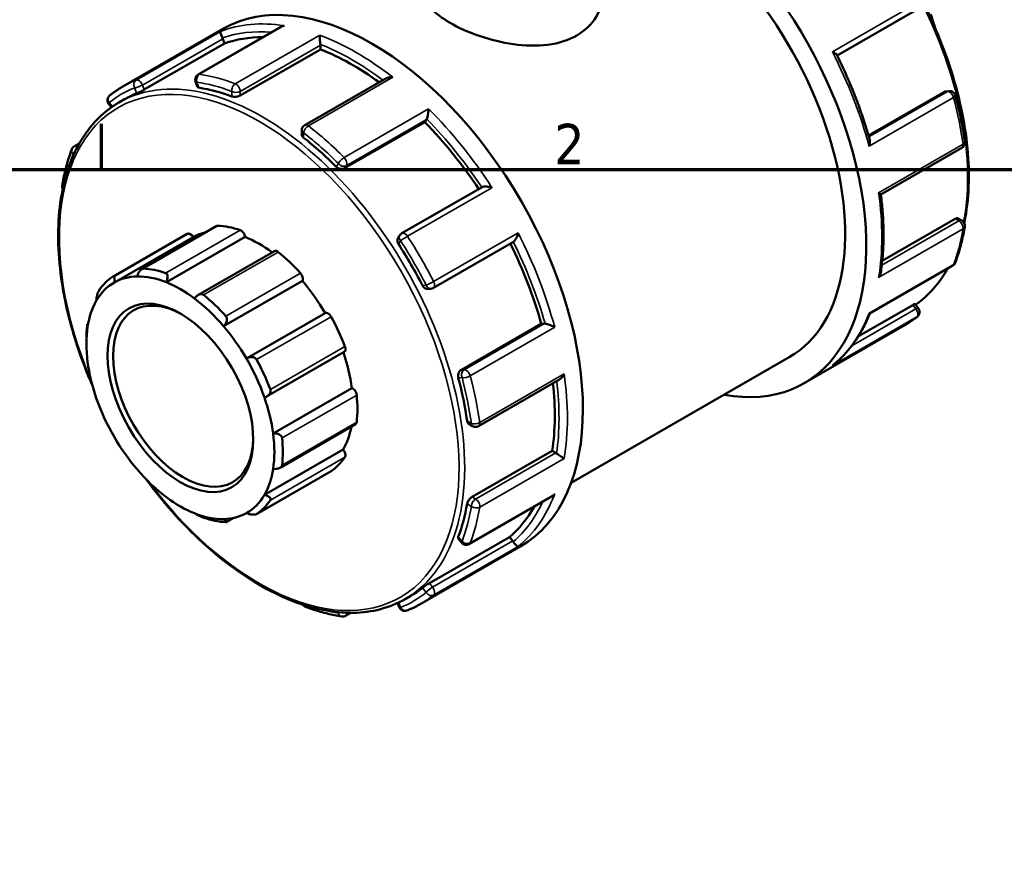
# Model space of a CAD drawing. Header units: millimetres. Extents: x 0 to 903, y -221 to 626.
# Tile 5 of 9: x 64 to 138, y 522 to 585. Entities that reach past the tile are written whole.
import ezdxf

# ---------------------------------------------------------------- set-up
doc = ezdxf.new("R2010")
doc.units = ezdxf.units.MM
for name, color, linetype, lineweight in [('Border (ANSI)', 7, 'Continuous', 70), ('Visible (ANSI)', 7, 'Continuous', 50), ('Visible Narrow (ANSI)', 7, 'Continuous', 35)]:
    doc.layers.add(name, color=color, linetype=linetype, lineweight=lineweight)
doc.styles.add('Note Text (ANSI)', font='tahoma.ttf')

# ---------------------------------------------------------------- blocks, each defined once
blk = doc.blocks.new('Borders Default Border')
at = {"layer": 'Border (ANSI)'}
blk.add_line((70.083, 574), (70.083, 577.448), dxfattribs=at)
at = {"layer": 'Border (ANSI)', "flags": 128}
blk.add_lwpolyline([(20, 20), (20, 574), (821, 574), (821, 20), (20, 20)], dxfattribs=at)
at = {"layer": 'Border (ANSI)', "insert": (104.201, 574.4), "char_height": 3.048, "attachment_point": 7, "style": 'Note Text (ANSI)'}
blk.add_mtext('2', dxfattribs=at)

msp = doc.modelspace()

# ---------------------------------------------------------------- linework, layer by layer
at = {"layer": 'Visible (ANSI)'}
for p, q in [((125.515, 582.599), (131.511, 586.052)), ((83.593, 584.754), (77.361, 581.166)), ((71.694, 580.263), (79.226, 584.6)), ((73.312, 580.024), (79.359, 583.506)), ((79.359, 583.506), (79.224, 583.855)), ((86.582, 583.063), (86.582, 583.376)), ((80.536, 579.581), (86.582, 583.063)), ((77.167, 580.615), (77.313, 580.239)), ((91.508, 580.868), (85.402, 577.351)), ((133.598, 579.857), (127.882, 576.565)), ((133.713, 579.895), (133.95, 579.916)), ((70.625, 578.948), (70.831, 578.692)), ((71.401, 579.055), (71.826, 579.3)), ((88.398, 574.096), (94.445, 577.578)), ((94.445, 577.578), (94.58, 577.771)), ((85.177, 576.963), (85.177, 576.632)), ((68.047, 575.761), (68.414, 575.972)), ((128.817, 572.116), (134.921, 575.63)), ((98.766, 572.68), (92.718, 569.197)), ((134.426, 570.29), (128.921, 567.119)), ((134.635, 570.32), (134.921, 570.156)), ((70.929, 565.926), (76.552, 569.163)), ((78.768, 569.749), (73.127, 566.5)), ((71.057, 565.49), (76.997, 568.911)), ((74.972, 565.501), (80.911, 568.921)), ((92.575, 569.065), (92.438, 568.87)), ((95.093, 565.08), (101.142, 568.563)), ((83.114, 567.85), (77.357, 564.534)), ((127.984, 563.152), (134.215, 566.74)), ((79.29, 562.186), (85.23, 565.607)), ((94.673, 565.001), (94.91, 565.022)), ((81.001, 559.764), (86.94, 563.185)), ((131.212, 563.789), (127.118, 561.432)), ((131.384, 563.867), (131.637, 563.553)), ((69.025, 562.355), (69.081, 562.388)), ((97.18, 558.885), (103.227, 562.368)), ((103.461, 562.389), (103.227, 562.368)), ((123.037, 557.901), (130.568, 562.238)), ((68.946, 560.874), (68.946, 561.239)), ((82.531, 556.886), (88.378, 560.253)), ((105.472, 550.383), (121.914, 559.851)), ((98.503, 554.658), (104.608, 558.174)), ((83.016, 554.111), (88.956, 557.531)), ((83.537, 551.525), (89.225, 554.8)), ((97.769, 554.823), (98.055, 554.658)), ((82.363, 549.483), (88.303, 552.903)), ((98.008, 549.318), (104.055, 552.8)), ((104.326, 552.644), (104.055, 552.8)), ((81.762, 548.029), (87.385, 551.267)), ((97.797, 545.768), (104.028, 549.356)), ((80.061, 547.741), (79.528, 547.434)), ((94.794, 542.818), (100.84, 546.3)), ((96.971, 546.19), (97.224, 545.876)), ((101.075, 546.008), (100.84, 546.3)), ((94.15, 541.266), (101.682, 545.604)), ((92.959, 541.619), (93.384, 541.864)), ((92.403, 541.329), (92.524, 541.019)), ((88.865, 540.583), (88.483, 540.363))]:
    msp.add_line(p, q, dxfattribs=at)
for centre, start, end in [((77.585, 580.777), 119.93599, 201.19789), ((70.975, 579.229), 128.75619, 218.80817), ((133.991, 579.47), 14.93194, 95.23725), ((85.626, 576.963), 119.93599, 180), ((134.697, 576.019), 299.93599, 7.96945), ((68.271, 575.372), 119.93599, 158.94875), ((67.566, 572.734), 170.52416, 205.79246), ((134.697, 569.767), 350.52416, 60.06401), ((92.942, 568.808), 119.93599, 144.97291), ((133.991, 567.129), 299.93599, 338.94875), ((94.869, 565.469), 275.23725, 299.93599), ((131.288, 563.272), 308.75619, 38.80817), ((98.279, 555.047), 240.06401, 299.93599), ((97.573, 546.157), 218.80817, 299.93599), ((85.626, 541.453), 213.55251, 249.5793), ((92.942, 541.181), 201.19789, 291.49335), ((88.259, 540.752), 261.20603, 299.93599)]:
    msp.add_arc(centre, 0.449, start, end, dxfattribs=at)
for centre, major_axis, start_param, end_param in [((111.808, 577.399), (11.228, -19.498), 5.832158, 8.739148), ((111.808, 577.399), (10.105, -17.548), 0, 2.475537), ((90.454, 565.102), (-11.228, 19.498), 3.141593, 6.283185), ((126.233, 585.706), (-4.999, 8.68), 4.293151, 4.392897), ((88.969, 564.247), (-10.779, 18.718), 5.956033, 6.180212), ((78.949, 583.83), (-0.224, 0.389), 4.452523, 4.616624), ((86.265, 583.559), (-0.224, 0.389), 3.928925, 4.093025), ((88.969, 564.247), (-10.779, 18.718), 5.366136, 5.656614), ((82.605, 560.582), (-10.779, 18.718), 6.201271, 6.283185), ((82.605, 560.582), (10.779, -18.718), 2.53608, 2.703775), ((88.969, 564.247), (-10.779, 18.718), 4.824599, 5.133015), ((94.306, 578.113), (0.224, -0.389), 0.263733, 0.427834), ((82.605, 560.582), (10.779, -18.718), 2.012481, 2.180177), ((76.776, 568.775), (-0.224, 0.389), 4.729446, 6.283185), ((81.969, 560.215), (-4.999, 8.68), 6.105402, 6.277853), ((78.992, 569.36), (-0.224, 0.389), 5.933446, 6.283185), ((81.969, 560.215), (-5.222, 9.069), 5.694314, 5.933446), ((80.599, 569.039), (0.224, -0.389), 0.959535, 2.552722), ((81.969, 560.215), (4.999, -8.68), 2.218568, 2.507942), ((82.605, 560.582), (10.779, -18.718), 1.488882, 1.656578), ((88.969, 564.247), (-10.779, 18.718), 4.29563, 4.604136), ((83.338, 567.461), (-0.224, 0.389), 5.305127, 6.283185), ((81.969, 560.215), (5.222, -9.069), 1.924403, 2.163535), ((76.346, 556.978), (-5.222, 9.069), 5.694314, 5.933446), ((84.945, 565.932), (0.224, -0.389), 0.331217, 1.924403), ((76.029, 556.795), (-4.999, 8.68), 6.277853, 6.606544), ((76.346, 556.978), (-5.222, 9.069), 0.039447, 0.278579), ((76.029, 556.795), (-4.999, 8.68), 5.978226, 6.277853), ((76.029, 556.795), (-4.999, 8.68), 5.649534, 5.978226), ((76.029, 556.795), (4.999, -8.68), 2.208315, 2.507942), ((81.969, 560.215), (4.999, -8.68), 1.579996, 1.879623), ((76.24, 556.917), (3.73, -6.478), 2.37399, 7.050788), ((76.029, 556.795), (-4.999, 8.68), 0.323359, 0.622986), ((76.029, 556.795), (4.999, -8.68), 1.879623, 2.208315), ((76.346, 556.978), (-5.222, 9.069), 5.065996, 5.305127), ((87.161, 562.794), (-0.224, 0.389), 4.676809, 6.269995), ((81.969, 560.215), (5.222, -9.069), 1.296085, 1.535216), ((76.029, 556.795), (-4.999, 8.68), 0.622986, 0.951678), ((76.346, 556.978), (5.222, -9.069), 3.809359, 3.928925), ((76.029, 556.795), (4.999, -8.68), 1.579996, 1.879623), ((103.62, 561.98), (-0.224, 0.389), 5.859219, 6.02332), ((81.969, 560.215), (4.999, -8.68), 0.951678, 1.249238), ((88.154, 560.642), (0.224, -0.389), 0, 1.296085), ((76.029, 556.795), (-4.999, 8.68), 0.951678, 1.251305), ((76.029, 556.795), (4.999, -8.68), 1.251305, 1.579996), ((76.346, 556.978), (-5.222, 9.069), 4.437677, 4.676809), ((82.605, 560.582), (10.779, -18.718), 0.965283, 1.132979), ((89.001, 557.143), (0.224, -0.389), 0.906898, 2.500084), ((88.969, 564.247), (-10.779, 18.718), 3.772032, 4.062709), ((76.029, 556.795), (-4.999, 8.68), 1.251305, 1.579996), ((76.029, 556.795), (4.999, -8.68), 0.951678, 1.251305), ((81.969, 560.215), (5.222, -9.069), 0.667766, 0.906898), ((81.969, 560.215), (4.999, -8.68), 0.323359, 0.591719), ((89.001, 555.189), (0.224, -0.389), 0, 0.667766), ((76.029, 556.795), (-4.999, 8.68), 1.579996, 1.879623), ((76.029, 556.795), (4.999, -8.68), 0.622986, 0.951678), ((76.346, 556.978), (-5.222, 9.069), 3.809359, 4.04849), ((88.154, 552.665), (0.224, -0.389), 0.278579, 1.871765), ((81.969, 560.215), (5.222, -9.069), 0.039447, 0.278579), ((104.326, 552.277), (-0.224, 0.389), 5.33562, 5.499721), ((76.029, 556.795), (-4.999, 8.68), 1.879623, 2.208315), ((76.029, 556.795), (4.999, -8.68), 0.323359, 0.622986), ((87.161, 551.656), (0.224, -0.389), 0, 0.039447), ((76.029, 556.795), (-4.999, 8.68), 2.208315, 2.507942), ((76.029, 556.795), (4.999, -8.68), 6.277853, 6.606544), ((76.346, 556.978), (5.222, -9.069), 0.039447, 0.278579), ((82.605, 560.582), (10.779, -18.718), 0.441685, 0.60938), ((88.969, 564.247), (10.779, -18.718), 0.10684, 0.332302), ((76.029, 556.795), (4.999, -8.68), 5.649534, 5.978226), ((76.346, 556.978), (5.222, -9.069), 5.694314, 5.933446), ((76.029, 556.795), (4.999, -8.68), 5.978226, 6.277853), ((100.916, 545.782), (-0.224, 0.389), 4.812021, 4.976122), ((82.605, 560.582), (10.779, -18.718), 0, 0.085782)]:
    msp.add_ellipse(centre, major_axis=major_axis, ratio=0.578093, start_param=start_param, end_param=end_param, dxfattribs=at)
msp.add_ellipse((76.029, 556.795), major_axis=(3.879, -6.737), ratio=0.578093, dxfattribs=at)
for points, knots in [([(117.01, 601.296), (117.296, 601.203), (117.584, 601.099), (119.5, 600.341), (121.16, 599.371), (124.387, 596.883), (125.953, 595.364), (128.833, 591.932), (130.146, 590.02), (132.388, 585.997), (133.318, 583.886), (134.7, 579.676), (135.152, 577.576), (135.531, 573.597), (135.456, 571.718), (135.112, 570.016), (135.106, 569.989), (135.101, 569.962)], [6.071478, 6.071478, 6.071478, 6.071478, 6.12851, 6.12851, 6.450456, 6.450456, 6.772719, 6.772719, 7.094589, 7.094589, 7.416311, 7.416311, 7.738231, 7.738231, 8.060541, 8.060541, 8.065759, 8.065759, 8.065759, 8.065759]), ([(107.881, 587.339), (107.881, 586.736), (107.714, 586.09), (107.028, 584.95), (106.509, 584.458), (105.3, 583.762), (104.537, 583.515), (102.874, 583.303), (101.974, 583.334), (100.289, 583.57), (99.389, 583.791), (97.725, 584.361), (96.962, 584.709), (95.754, 585.405), (95.234, 585.796), (94.548, 586.578), (94.381, 586.972), (94.381, 587.339)], [1.538274, 1.538274, 1.538274, 1.538274, 1.794732, 1.794732, 2.05119, 2.05119, 2.307649, 2.307649, 2.564107, 2.564107, 2.820446, 2.820446, 3.076786, 3.076786, 3.333125, 3.333125, 3.589464, 3.589464, 3.589464, 3.589464]), ([(83.841, 584.849), (83.839, 584.849), (83.838, 584.848), (83.773, 584.834), (83.71, 584.812), (83.632, 584.776), (83.612, 584.765), (83.593, 584.754)], [-0.00042562, -0.00042562, -0.00042562, -0.00042562, 0, 0, 0.01980838, 0.01980838, 0.02653193, 0.02653193, 0.02653193, 0.02653193]), ([(79.194, 583.922), (79.175, 583.959), (79.158, 583.997), (79.124, 584.076), (79.109, 584.116), (79.08, 584.201), (79.068, 584.243), (79.054, 584.312), (79.05, 584.34), (79.051, 584.385), (79.055, 584.401), (79.062, 584.411), (79.062, 584.411), (79.063, 584.411)], [0, 0, 0, 0, 0.01260254, 0.01260254, 0.02704224, 0.02704224, 0.04628482, 0.04628482, 0.06524929, 0.06524929, 0.08516524, 0.08516524, 0.08558683, 0.08558683, 0.08558683, 0.08558683]), ([(86.578, 583.438), (86.573, 583.475), (86.569, 583.515), (86.559, 583.604), (86.555, 583.652), (86.545, 583.761), (86.541, 583.82), (86.534, 583.927), (86.531, 583.975), (86.528, 584.062), (86.527, 584.1), (86.527, 584.133), (86.527, 584.133), (86.527, 584.134)], [0, 0, 0, 0, 0.01260254, 0.01260254, 0.02704224, 0.02704224, 0.04628482, 0.04628482, 0.06524929, 0.06524929, 0.08516524, 0.08516524, 0.08558683, 0.08558683, 0.08558683, 0.08558683]), ([(125.167, 582.872), (125.168, 582.871), (125.169, 582.871), (125.224, 582.848), (125.274, 582.823), (125.361, 582.774), (125.399, 582.748), (125.456, 582.7), (125.477, 582.676), (125.488, 582.653)], [-0.00042562, -0.00042562, -0.00042562, -0.00042562, 0, 0, 0.01980838, 0.01980838, 0.03869607, 0.03869607, 0.05620617, 0.05620617, 0.05620617, 0.05620617]), ([(127.972, 576.245), (127.853, 576.673), (127.724, 577.103), (127.448, 577.963), (127.3, 578.393), (126.986, 579.252), (126.819, 579.681), (126.469, 580.537), (126.284, 580.963), (125.899, 581.812), (125.698, 582.234), (125.488, 582.653)], [5.0776923, 5.0776923, 5.0776923, 5.0776923, 5.1409114, 5.1409114, 5.2041306, 5.2041306, 5.2673497, 5.2673497, 5.3305688, 5.3305688, 5.393788, 5.393788, 5.393788, 5.393788]), ([(92.045, 580.957), (92.043, 580.957), (92.042, 580.957), (91.975, 580.964), (91.908, 580.965), (91.78, 580.955), (91.718, 580.945), (91.605, 580.914), (91.553, 580.894), (91.508, 580.868)], [-0.00042562, -0.00042562, -0.00042562, -0.00042562, 0, 0, 0.01980838, 0.01980838, 0.03869607, 0.03869607, 0.0560776, 0.0560776, 0.0560776, 0.0560776]), ([(70.694, 579.579), (70.757, 579.63), (70.821, 579.68), (70.951, 579.777), (71.016, 579.825), (71.148, 579.918), (71.215, 579.964), (71.349, 580.053), (71.417, 580.096), (71.555, 580.181), (71.624, 580.222), (71.694, 580.263)], [5.41025809, 5.41025809, 5.41025809, 5.41025809, 5.42815064, 5.42815064, 5.44604319, 5.44604319, 5.46393575, 5.46393575, 5.4818283, 5.4818283, 5.49972085, 5.49972085, 5.49972085, 5.49972085]), ([(77.43, 580.176), (77.392, 580.183), (77.36, 580.193), (77.326, 580.217), (77.317, 580.228), (77.313, 580.239)], [-0.06806734, -0.06806734, -0.06806734, -0.06806734, -0.0509121, -0.0509121, -0.04063249, -0.04063249, -0.04063249, -0.04063249]), ([(73.312, 580.024), (73.273, 580.001), (73.224, 579.975), (73.121, 579.92), (73.066, 579.893), (72.966, 579.844), (72.913, 579.819), (72.819, 579.777), (72.778, 579.76), (72.747, 579.747)], [0, 0, 0, 0, 0.01687843, 0.01687843, 0.03375687, 0.03375687, 0.0509121, 0.0509121, 0.06806734, 0.06806734, 0.06806734, 0.06806734]), ([(80.536, 579.581), (80.496, 579.558), (80.445, 579.537), (80.335, 579.504), (80.276, 579.493), (80.163, 579.483), (80.102, 579.482), (79.992, 579.493), (79.941, 579.504), (79.901, 579.519)], [0, 0, 0, 0, 0.01687843, 0.01687843, 0.03375687, 0.03375687, 0.0509121, 0.0509121, 0.06806734, 0.06806734, 0.06806734, 0.06806734]), ([(134.425, 579.585), (134.488, 579.348), (134.548, 579.112), (134.662, 578.64), (134.716, 578.405), (134.818, 577.936), (134.866, 577.702), (134.955, 577.236), (134.997, 577.003), (135.074, 576.541), (135.109, 576.31), (135.141, 576.081)], [1.2214679, 1.2214679, 1.2214679, 1.2214679, 1.2564795, 1.2564795, 1.2914911, 1.2914911, 1.3265028, 1.3265028, 1.3615144, 1.3615144, 1.396526, 1.396526, 1.396526, 1.396526]), ([(69.411, 557.689), (68.973, 558.693), (68.586, 559.707), (67.562, 562.825), (67.11, 564.925), (66.732, 568.904), (66.806, 570.783), (67.483, 574.128), (68.085, 575.595), (69.606, 577.733), (70.44, 578.502), (71.401, 579.055)], [4.119941, 4.119941, 4.119941, 4.119941, 4.274719, 4.274719, 4.596638, 4.596638, 4.918949, 4.918949, 5.240594, 5.240594, 5.499721, 5.499721, 5.499721, 5.499721]), ([(94.603, 577.813), (94.613, 577.839), (94.624, 577.871), (94.645, 577.948), (94.656, 577.994), (94.679, 578.103), (94.69, 578.168), (94.708, 578.292), (94.715, 578.352), (94.726, 578.467), (94.73, 578.523), (94.731, 578.575), (94.731, 578.576), (94.731, 578.577)], [0, 0, 0, 0, 0.01260254, 0.01260254, 0.02704224, 0.02704224, 0.04628482, 0.04628482, 0.06524929, 0.06524929, 0.08516524, 0.08516524, 0.08558683, 0.08558683, 0.08558683, 0.08558683]), ([(85.309, 576.405), (85.269, 576.436), (85.234, 576.474), (85.189, 576.553), (85.177, 576.595), (85.177, 576.632)], [-0.06806734, -0.06806734, -0.06806734, -0.06806734, -0.0509121, -0.0509121, -0.03388115, -0.03388115, -0.03388115, -0.03388115]), ([(127.972, 576.245), (127.983, 576.208), (127.988, 576.167), (127.991, 576.069), (127.986, 576.01), (127.965, 575.889), (127.948, 575.825), (127.926, 575.762), (127.926, 575.76), (127.925, 575.759)], [0.03161325, 0.03161325, 0.03161325, 0.03161325, 0.04628482, 0.04628482, 0.06524929, 0.06524929, 0.08516524, 0.08516524, 0.08558683, 0.08558683, 0.08558683, 0.08558683]), ([(67.123, 572.808), (67.156, 573.002), (67.191, 573.194), (67.269, 573.573), (67.311, 573.76), (67.402, 574.129), (67.451, 574.311), (67.555, 574.67), (67.61, 574.846), (67.726, 575.194), (67.788, 575.365), (67.853, 575.533)], [4.8866593, 4.8866593, 4.8866593, 4.8866593, 4.9216709, 4.9216709, 4.9566826, 4.9566826, 4.9916942, 4.9916942, 5.0267058, 5.0267058, 5.0617174, 5.0617174, 5.0617174, 5.0617174]), ([(88.398, 574.096), (88.359, 574.073), (88.309, 574.056), (88.2, 574.042), (88.142, 574.045), (88.032, 574.067), (87.973, 574.087), (87.866, 574.143), (87.818, 574.179), (87.78, 574.217)], [0, 0, 0, 0, 0.01687843, 0.01687843, 0.03375687, 0.03375687, 0.0509121, 0.0509121, 0.06806734, 0.06806734, 0.06806734, 0.06806734]), ([(99.51, 572.636), (99.508, 572.637), (99.507, 572.637), (99.447, 572.658), (99.385, 572.676), (99.261, 572.703), (99.198, 572.714), (99.071, 572.727), (99.006, 572.729), (98.901, 572.721), (98.858, 572.714), (98.801, 572.697), (98.782, 572.689), (98.766, 572.68)], [-0.00042562, -0.00042562, -0.00042562, -0.00042562, 0, 0, 0.01980838, 0.01980838, 0.03869607, 0.03869607, 0.05827899, 0.05827899, 0.07293603, 0.07293603, 0.08143308, 0.08143308, 0.08143308, 0.08143308]), ([(128.645, 572.238), (128.646, 572.237), (128.647, 572.237), (128.686, 572.214), (128.719, 572.194), (128.772, 572.16), (128.792, 572.145), (128.812, 572.127), (128.817, 572.122), (128.817, 572.118)], [-0.00042562, -0.00042562, -0.00042562, -0.00042562, 0, 0, 0.01980838, 0.01980838, 0.03869607, 0.03869607, 0.05093455, 0.05093455, 0.05093455, 0.05093455]), ([(128.81, 566.244), (128.865, 566.603), (128.909, 566.97), (128.975, 567.717), (128.997, 568.098), (129.02, 568.872), (129.02, 569.266), (128.999, 570.064), (128.978, 570.468), (128.914, 571.286), (128.871, 571.7), (128.817, 572.118)], [4.5509794, 4.5509794, 4.5509794, 4.5509794, 4.6150717, 4.6150717, 4.679164, 4.679164, 4.7432563, 4.7432563, 4.8073486, 4.8073486, 4.8714409, 4.8714409, 4.8714409, 4.8714409]), ([(134.426, 570.29), (134.466, 570.313), (134.507, 570.329), (134.58, 570.339), (134.611, 570.334), (134.635, 570.32), (134.635, 570.32), (134.635, 570.32)], [0.13624661, 0.13624661, 0.13624661, 0.13624661, 0.15312504, 0.15312504, 0.17000348, 0.17000348, 0.1700405, 0.1700405, 0.1700405, 0.1700405]), ([(101.142, 568.563), (101.157, 568.572), (101.173, 568.584), (101.216, 568.624), (101.243, 568.657), (101.302, 568.744), (101.333, 568.801), (101.386, 568.917), (101.409, 568.977), (101.448, 569.101), (101.464, 569.164), (101.476, 569.227), (101.476, 569.228), (101.476, 569.23)], [0.00432622, 0.00432622, 0.00432622, 0.00432622, 0.01260254, 0.01260254, 0.02704224, 0.02704224, 0.04628482, 0.04628482, 0.06524929, 0.06524929, 0.08516524, 0.08516524, 0.08558683, 0.08558683, 0.08558683, 0.08558683]), ([(135.139, 569.693), (135.107, 569.499), (135.071, 569.307), (134.993, 568.928), (134.951, 568.741), (134.86, 568.371), (134.811, 568.189), (134.708, 567.831), (134.653, 567.654), (134.536, 567.307), (134.474, 567.136), (134.41, 566.968)], [1.7450667, 1.7450667, 1.7450667, 1.7450667, 1.7800783, 1.7800783, 1.8150899, 1.8150899, 1.8501015, 1.8501015, 1.8851131, 1.8851131, 1.9201248, 1.9201248, 1.9201248, 1.9201248]), ([(92.463, 568.394), (92.432, 568.442), (92.406, 568.498), (92.378, 568.61), (92.374, 568.667), (92.387, 568.767), (92.403, 568.816), (92.432, 568.862), (92.435, 568.866), (92.438, 568.87)], [-0.06806734, -0.06806734, -0.06806734, -0.06806734, -0.0509121, -0.0509121, -0.03375687, -0.03375687, -0.01687843, -0.01687843, -0.01521252, -0.01521252, -0.01521252, -0.01521252]), ([(72.768, 565.942), (72.788, 566.011), (72.816, 566.084), (72.886, 566.229), (72.929, 566.301), (73.013, 566.408), (73.057, 566.454), (73.126, 566.501), (73.149, 566.513), (73.194, 566.529), (73.216, 566.533), (73.236, 566.532)], [0.1612633, 0.1612633, 0.1612633, 0.1612633, 0.18305954, 0.18305954, 0.20626942, 0.20626942, 0.2253452, 0.2253452, 0.23488309, 0.23488309, 0.24442098, 0.24442098, 0.24442098, 0.24442098]), ([(74.915, 566.196), (74.937, 566.188), (74.958, 566.176), (74.993, 566.144), (75.009, 566.124), (75.047, 566.055), (75.06, 565.998), (75.07, 565.872), (75.063, 565.794), (75.028, 565.641), (75.002, 565.568), (74.972, 565.501)], [0.08457131, 0.08457131, 0.08457131, 0.08457131, 0.0941092, 0.0941092, 0.1036471, 0.1036471, 0.12272288, 0.12272288, 0.14593275, 0.14593275, 0.167729, 0.167729, 0.167729, 0.167729]), ([(128.81, 566.244), (128.808, 566.235), (128.807, 566.226), (128.793, 566.156), (128.773, 566.095), (128.721, 565.976), (128.687, 565.917), (128.647, 565.861), (128.646, 565.86), (128.645, 565.859)], [0.04362361, 0.04362361, 0.04362361, 0.04362361, 0.04628482, 0.04628482, 0.06524929, 0.06524929, 0.08516524, 0.08516524, 0.08558683, 0.08558683, 0.08558683, 0.08558683]), ([(133.848, 566.529), (133.688, 566.247), (133.517, 565.978), (132.795, 564.962), (132.155, 564.319), (131.431, 563.809)], [8.3126446, 8.3126446, 8.3126446, 8.3126446, 8.3821867, 8.3821867, 8.5886776, 8.5886776, 8.5886776, 8.5886776]), ([(70.921, 565.92), (70.936, 565.931), (70.951, 565.937), (70.979, 565.94), (70.992, 565.937), (71.026, 565.917), (71.043, 565.887), (71.068, 565.809), (71.074, 565.751), (71.074, 565.624), (71.067, 565.556), (71.057, 565.49)], [0.08457131, 0.08457131, 0.08457131, 0.08457131, 0.0941092, 0.0941092, 0.1036471, 0.1036471, 0.12272288, 0.12272288, 0.14593275, 0.14593275, 0.167729, 0.167729, 0.167729, 0.167729]), ([(69.695, 564.107), (69.699, 564.167), (69.707, 564.236), (69.729, 564.385), (69.745, 564.465), (69.778, 564.602), (69.797, 564.669), (69.828, 564.755), (69.839, 564.782), (69.861, 564.83), (69.872, 564.85), (69.883, 564.867)], [0.1612633, 0.1612633, 0.1612633, 0.1612633, 0.18305954, 0.18305954, 0.20626942, 0.20626942, 0.2253452, 0.2253452, 0.23488309, 0.23488309, 0.24442098, 0.24442098, 0.24442098, 0.24442098]), ([(94.673, 565.001), (94.668, 565), (94.663, 565), (94.608, 564.998), (94.557, 565.008), (94.464, 565.048), (94.417, 565.079), (94.333, 565.16), (94.298, 565.21), (94.272, 565.261)], [0.01501558, 0.01501558, 0.01501558, 0.01501558, 0.01687843, 0.01687843, 0.03375687, 0.03375687, 0.0509121, 0.0509121, 0.06806734, 0.06806734, 0.06806734, 0.06806734]), ([(77.086, 564.283), (77.129, 564.343), (77.182, 564.401), (77.302, 564.504), (77.371, 564.547), (77.495, 564.596), (77.557, 564.61), (77.647, 564.605), (77.676, 564.599), (77.73, 564.58), (77.755, 564.565), (77.777, 564.548)], [0.1612633, 0.1612633, 0.1612633, 0.1612633, 0.18305954, 0.18305954, 0.20626942, 0.20626942, 0.2253452, 0.2253452, 0.23488309, 0.23488309, 0.24442098, 0.24442098, 0.24442098, 0.24442098]), ([(125.232, 559.279), (125.469, 559.471), (125.696, 559.678), (126.129, 560.118), (126.336, 560.352), (126.726, 560.846), (126.911, 561.106), (127.258, 561.652), (127.42, 561.937), (127.721, 562.529), (127.86, 562.836), (127.987, 563.154)], [4.0171109, 4.0171109, 4.0171109, 4.0171109, 4.084263, 4.084263, 4.1514152, 4.1514152, 4.2185674, 4.2185674, 4.2857195, 4.2857195, 4.3526504, 4.3526504, 4.3526504, 4.3526504]), ([(127.925, 563.167), (127.926, 563.167), (127.926, 563.167), (127.948, 563.156), (127.964, 563.15), (127.979, 563.15), (127.982, 563.151), (127.984, 563.152)], [-0.00042562, -0.00042562, -0.00042562, -0.00042562, 0, 0, 0.01980838, 0.01980838, 0.02676487, 0.02676487, 0.02676487, 0.02676487]), ([(131.212, 563.789), (131.252, 563.812), (131.289, 563.832), (131.346, 563.86), (131.366, 563.867), (131.38, 563.869), (131.383, 563.868), (131.384, 563.867)], [0.13624674, 0.13624674, 0.13624674, 0.13624674, 0.15312517, 0.15312517, 0.1700036, 0.1700036, 0.17685775, 0.17685775, 0.17685775, 0.17685775]), ([(79.456, 562.95), (79.476, 562.928), (79.493, 562.901), (79.52, 562.844), (79.53, 562.813), (79.547, 562.717), (79.542, 562.648), (79.511, 562.51), (79.479, 562.433), (79.394, 562.296), (79.343, 562.236), (79.29, 562.186)], [0.08457131, 0.08457131, 0.08457131, 0.08457131, 0.0941092, 0.0941092, 0.1036471, 0.1036471, 0.12272288, 0.12272288, 0.14593275, 0.14593275, 0.167729, 0.167729, 0.167729, 0.167729]), ([(131.568, 562.922), (131.505, 562.871), (131.441, 562.821), (131.312, 562.724), (131.246, 562.676), (131.114, 562.583), (131.048, 562.537), (130.913, 562.448), (130.845, 562.405), (130.708, 562.32), (130.638, 562.278), (130.568, 562.238)], [2.26866543, 2.26866543, 2.26866543, 2.26866543, 2.28655799, 2.28655799, 2.30445054, 2.30445054, 2.32234309, 2.32234309, 2.34023565, 2.34023565, 2.3581282, 2.3581282, 2.3581282, 2.3581282]), ([(68.999, 562.229), (69.002, 562.253), (69.004, 562.275), (69.01, 562.31), (69.013, 562.324), (69.021, 562.354), (69.026, 562.359), (69.034, 562.345), (69.037, 562.321), (69.041, 562.251), (69.042, 562.207), (69.042, 562.158)], [0.08457131, 0.08457131, 0.08457131, 0.08457131, 0.0941092, 0.0941092, 0.1036471, 0.1036471, 0.12272288, 0.12272288, 0.14593275, 0.14593275, 0.167729, 0.167729, 0.167729, 0.167729]), ([(104.235, 562.117), (104.234, 562.117), (104.233, 562.118), (104.188, 562.142), (104.138, 562.166), (104.034, 562.214), (103.98, 562.238), (103.864, 562.284), (103.802, 562.307), (103.695, 562.343), (103.65, 562.356), (103.572, 562.376), (103.538, 562.383), (103.51, 562.387), (103.509, 562.388), (103.508, 562.388)], [-0.00042562, -0.00042562, -0.00042562, -0.00042562, 0, 0, 0.01980838, 0.01980838, 0.03869607, 0.03869607, 0.05827899, 0.05827899, 0.07293603, 0.07293603, 0.08567053, 0.08567053, 0.08597511, 0.08597511, 0.08597511, 0.08597511]), ([(81.001, 559.764), (81.064, 559.8), (81.136, 559.83), (81.29, 559.868), (81.373, 559.875), (81.512, 559.859), (81.578, 559.841), (81.664, 559.791), (81.69, 559.772), (81.736, 559.726), (81.756, 559.7), (81.771, 559.672)], [0.1612633, 0.1612633, 0.1612633, 0.1612633, 0.18305954, 0.18305954, 0.20626942, 0.20626942, 0.2253452, 0.2253452, 0.23488309, 0.23488309, 0.24442098, 0.24442098, 0.24442098, 0.24442098]), ([(96.975, 558.29), (96.961, 558.342), (96.955, 558.402), (96.96, 558.522), (96.971, 558.583), (97.008, 558.689), (97.035, 558.741), (97.101, 558.828), (97.14, 558.862), (97.18, 558.885)], [-0.06806734, -0.06806734, -0.06806734, -0.06806734, -0.0509121, -0.0509121, -0.03375687, -0.03375687, -0.01687843, -0.01687843, 0, 0, 0, 0]), ([(125.232, 559.279), (125.212, 559.263), (125.191, 559.248), (125.169, 559.233), (125.168, 559.232), (125.167, 559.231)], [0.077462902, 0.077462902, 0.077462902, 0.077462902, 0.08516524, 0.08516524, 0.085586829, 0.085586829, 0.085586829, 0.085586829]), ([(104.608, 558.174), (104.652, 558.2), (104.695, 558.234), (104.778, 558.315), (104.819, 558.364), (104.892, 558.472), (104.926, 558.531), (104.954, 558.593), (104.954, 558.594), (104.955, 558.596)], [0.02941824, 0.02941824, 0.02941824, 0.02941824, 0.04628482, 0.04628482, 0.06524929, 0.06524929, 0.08516524, 0.08516524, 0.08558683, 0.08558683, 0.08558683, 0.08558683]), ([(82.809, 557.423), (82.82, 557.394), (82.826, 557.364), (82.83, 557.301), (82.828, 557.269), (82.807, 557.176), (82.777, 557.117), (82.696, 557.007), (82.635, 556.953), (82.503, 556.867), (82.432, 556.834), (82.363, 556.812)], [0.08457131, 0.08457131, 0.08457131, 0.08457131, 0.0941092, 0.0941092, 0.1036471, 0.1036471, 0.12272288, 0.12272288, 0.14593275, 0.14593275, 0.167729, 0.167729, 0.167729, 0.167729]), ([(97.769, 554.823), (97.736, 554.842), (97.706, 554.873), (97.66, 554.952), (97.644, 555.001), (97.637, 555.051)], [0.03379389, 0.03379389, 0.03379389, 0.03379389, 0.0509121, 0.0509121, 0.06806734, 0.06806734, 0.06806734, 0.06806734]), ([(83.016, 554.111), (83.089, 554.117), (83.168, 554.116), (83.327, 554.092), (83.407, 554.068), (83.529, 554.007), (83.583, 553.968), (83.643, 553.899), (83.659, 553.874), (83.683, 553.822), (83.69, 553.795), (83.693, 553.767)], [0.1612633, 0.1612633, 0.1612633, 0.1612633, 0.18305954, 0.18305954, 0.20626942, 0.20626942, 0.2253452, 0.2253452, 0.23488309, 0.23488309, 0.24442098, 0.24442098, 0.24442098, 0.24442098]), ([(104.955, 552.217), (104.954, 552.217), (104.954, 552.217), (104.926, 552.233), (104.893, 552.253), (104.821, 552.299), (104.781, 552.325), (104.693, 552.383), (104.644, 552.417), (104.554, 552.48), (104.514, 552.508), (104.441, 552.561), (104.409, 552.585), (104.379, 552.608), (104.378, 552.609), (104.377, 552.609)], [-0.00042562, -0.00042562, -0.00042562, -0.00042562, 0, 0, 0.01980838, 0.01980838, 0.03869607, 0.03869607, 0.05827899, 0.05827899, 0.07293603, 0.07293603, 0.08567053, 0.08567053, 0.08597511, 0.08597511, 0.08597511, 0.08597511]), ([(83.693, 551.726), (83.69, 551.702), (83.683, 551.678), (83.659, 551.632), (83.643, 551.61), (83.583, 551.55), (83.529, 551.517), (83.407, 551.465), (83.327, 551.446), (83.168, 551.426), (83.089, 551.426), (83.016, 551.431)], [0.08457131, 0.08457131, 0.08457131, 0.08457131, 0.0941092, 0.0941092, 0.1036471, 0.1036471, 0.12272288, 0.12272288, 0.14593275, 0.14593275, 0.167729, 0.167729, 0.167729, 0.167729]), ([(92.959, 541.619), (91.805, 540.954), (90.47, 540.605), (87.567, 540.563), (85.995, 540.882), (82.763, 542.16), (81.102, 543.129), (77.875, 545.618), (76.309, 547.137), (74.391, 549.423), (73.928, 550.014), (73.48, 550.622)], [2.358128, 2.358128, 2.358128, 2.358128, 2.669599, 2.669599, 2.986917, 2.986917, 3.308863, 3.308863, 3.631126, 3.631126, 3.737908, 3.737908, 3.737908, 3.737908]), ([(82.363, 549.483), (82.432, 549.466), (82.503, 549.442), (82.635, 549.382), (82.696, 549.345), (82.777, 549.274), (82.807, 549.236), (82.828, 549.179), (82.83, 549.16), (82.826, 549.123), (82.82, 549.105), (82.809, 549.089)], [0.1612633, 0.1612633, 0.1612633, 0.1612633, 0.18305954, 0.18305954, 0.20626942, 0.20626942, 0.2253452, 0.2253452, 0.23488309, 0.23488309, 0.24442098, 0.24442098, 0.24442098, 0.24442098]), ([(97.637, 548.799), (97.644, 548.841), (97.66, 548.891), (97.706, 548.992), (97.736, 549.045), (97.802, 549.137), (97.842, 549.183), (97.925, 549.262), (97.968, 549.295), (98.008, 549.318)], [-0.06806734, -0.06806734, -0.06806734, -0.06806734, -0.0509121, -0.0509121, -0.03375687, -0.03375687, -0.01687843, -0.01687843, 0, 0, 0, 0]), ([(104.028, 549.356), (104.046, 549.367), (104.065, 549.379), (104.137, 549.429), (104.187, 549.473), (104.233, 549.523), (104.234, 549.524), (104.235, 549.525)], [0.05865422, 0.05865422, 0.05865422, 0.05865422, 0.06524929, 0.06524929, 0.08516524, 0.08516524, 0.08558683, 0.08558683, 0.08558683, 0.08558683]), ([(77.777, 547.759), (77.755, 547.767), (77.73, 547.777), (77.676, 547.798), (77.647, 547.81), (77.557, 547.849), (77.495, 547.878), (77.371, 547.938), (77.302, 547.973), (77.182, 548.036), (77.129, 548.065), (77.086, 548.089)], [0.08457131, 0.08457131, 0.08457131, 0.08457131, 0.0941092, 0.0941092, 0.1036471, 0.1036471, 0.12272288, 0.12272288, 0.14593275, 0.14593275, 0.167729, 0.167729, 0.167729, 0.167729]), ([(79.29, 547.648), (79.343, 547.621), (79.394, 547.593), (79.479, 547.537), (79.511, 547.51), (79.542, 547.469), (79.547, 547.451), (79.53, 547.433), (79.52, 547.429), (79.493, 547.423), (79.476, 547.423), (79.456, 547.423)], [0.1612633, 0.1612633, 0.1612633, 0.1612633, 0.18305954, 0.18305954, 0.20626942, 0.20626942, 0.2253452, 0.2253452, 0.23488309, 0.23488309, 0.24442098, 0.24442098, 0.24442098, 0.24442098]), ([(81.771, 548.035), (81.756, 548.025), (81.736, 548.016), (81.69, 548.002), (81.664, 547.997), (81.578, 547.988), (81.512, 547.989), (81.373, 548.001), (81.29, 548.016), (81.136, 548.053), (81.064, 548.076), (81.001, 548.1)], [0.08457131, 0.08457131, 0.08457131, 0.08457131, 0.0941092, 0.0941092, 0.1036471, 0.1036471, 0.12272288, 0.12272288, 0.14593275, 0.14593275, 0.167729, 0.167729, 0.167729, 0.167729]), ([(96.971, 546.19), (96.963, 546.2), (96.959, 546.212), (96.955, 546.254), (96.961, 546.288), (96.975, 546.324)], [0.04061102, 0.04061102, 0.04061102, 0.04061102, 0.0509121, 0.0509121, 0.06806734, 0.06806734, 0.06806734, 0.06806734]), ([(101.476, 545.589), (101.476, 545.589), (101.476, 545.589), (101.464, 545.587), (101.448, 545.592), (101.41, 545.614), (101.388, 545.63), (101.335, 545.677), (101.305, 545.708), (101.245, 545.776), (101.218, 545.809), (101.166, 545.878), (101.142, 545.912), (101.119, 545.948), (101.118, 545.949), (101.118, 545.949)], [-0.00042562, -0.00042562, -0.00042562, -0.00042562, 0, 0, 0.01980838, 0.01980838, 0.03869607, 0.03869607, 0.05827899, 0.05827899, 0.07293603, 0.07293603, 0.08567053, 0.08567053, 0.08597511, 0.08597511, 0.08597511, 0.08597511]), ([(94.272, 542.466), (94.298, 542.487), (94.333, 542.514), (94.417, 542.574), (94.464, 542.607), (94.557, 542.67), (94.608, 542.704), (94.706, 542.766), (94.754, 542.795), (94.794, 542.818)], [-0.06806734, -0.06806734, -0.06806734, -0.06806734, -0.0509121, -0.0509121, -0.03375687, -0.03375687, -0.01687843, -0.01687843, 0, 0, 0, 0]), ([(88.19, 540.309), (88.013, 540.336), (87.834, 540.368), (87.476, 540.44), (87.295, 540.48), (86.933, 540.568), (86.752, 540.616), (86.387, 540.721), (86.204, 540.778), (85.838, 540.899), (85.654, 540.964), (85.469, 541.032)], [2.7922642, 2.7922642, 2.7922642, 2.7922642, 2.8272758, 2.8272758, 2.8622875, 2.8622875, 2.8972991, 2.8972991, 2.9323107, 2.9323107, 2.9673223, 2.9673223, 2.9673223, 2.9673223]), ([(94.15, 541.266), (94.083, 541.228), (94.016, 541.19), (93.88, 541.117), (93.811, 541.082), (93.673, 541.013), (93.604, 540.979), (93.463, 540.914), (93.393, 540.883), (93.25, 540.822), (93.178, 540.792), (93.106, 540.764)], [2.3581282, 2.3581282, 2.3581282, 2.3581282, 2.37524727, 2.37524727, 2.39236634, 2.39236634, 2.40948541, 2.40948541, 2.42660448, 2.42660448, 2.44372355, 2.44372355, 2.44372355, 2.44372355])]:
    msp.add_open_spline(points, degree=3, knots=knots, dxfattribs=at)
msp.add_open_spline([(133.598, 579.857), (133.634, 579.878), (133.673, 579.891), (133.713, 579.895)], degree=3, dxfattribs=at)
at = {"layer": 'Visible Narrow (ANSI)'}
for p, q in [((131.531, 586.537), (125.167, 582.872)), ((77.477, 581.184), (83.841, 584.849)), ((79.063, 584.411), (72.699, 580.746)), ((86.527, 584.134), (80.163, 580.469)), ((73.177, 580.373), (79.224, 583.855)), ((80.536, 579.894), (86.582, 583.376)), ((85.681, 577.292), (92.045, 580.957)), ((73.312, 580.024), (73.177, 580.373)), ((77.43, 580.176), (77.268, 580.594)), ((72.585, 580.165), (72.747, 579.747)), ((79.901, 579.894), (79.901, 579.519)), ((80.536, 579.581), (80.536, 579.894)), ((133.833, 579.879), (127.91, 576.468)), ((133.598, 579.857), (133.833, 579.879)), ((70.903, 578.742), (70.658, 579.047)), ((127.925, 575.759), (134.289, 579.424)), ((94.731, 578.577), (88.368, 574.913)), ((88.534, 574.289), (94.58, 577.771)), ((85.309, 576.405), (85.309, 576.78)), ((135.009, 575.903), (128.645, 572.238)), ((67.954, 575.189), (67.993, 575.141)), ((87.942, 574.448), (87.78, 574.217)), ((88.398, 574.096), (88.534, 574.289)), ((93.146, 568.972), (99.51, 572.636)), ((134.697, 570.134), (128.884, 566.786)), ((134.426, 570.29), (134.697, 570.134)), ((73.236, 566.532), (78.859, 569.77)), ((80.538, 569.434), (74.915, 566.196)), ((101.476, 569.23), (95.112, 565.565)), ((128.645, 565.859), (135.009, 569.524)), ((92.463, 568.394), (92.625, 568.625)), ((77.777, 564.548), (83.399, 567.786)), ((85.078, 566.188), (79.456, 562.95)), ((134.289, 566.832), (127.925, 563.167)), ((94.552, 565.286), (94.272, 565.261)), ((131.446, 563.498), (126.627, 560.723)), ((131.212, 563.789), (131.446, 563.498)), ((81.771, 559.672), (87.394, 562.91)), ((125.167, 559.231), (131.531, 562.896)), ((103.461, 562.389), (97.415, 558.907)), ((97.871, 558.452), (104.235, 562.117)), ((88.431, 560.661), (82.809, 557.423)), ((97.415, 558.907), (97.18, 558.885)), ((96.975, 558.29), (97.256, 558.315)), ((104.955, 558.596), (98.591, 554.931)), ((83.693, 553.767), (89.316, 557.005)), ((97.962, 554.865), (97.637, 555.051)), ((89.316, 554.964), (83.693, 551.726)), ((82.809, 549.089), (88.431, 552.326)), ((104.326, 552.644), (98.279, 549.162)), ((98.591, 548.552), (104.955, 552.217)), ((87.394, 551.273), (81.771, 548.035)), ((104.235, 549.525), (97.871, 545.86)), ((98.279, 549.162), (98.008, 549.318)), ((97.637, 548.799), (97.962, 548.613)), ((97.256, 545.975), (96.975, 546.324)), ((101.075, 546.008), (95.028, 542.526)), ((95.112, 541.924), (101.476, 545.589)), ((94.272, 542.466), (94.552, 542.117)), ((95.028, 542.526), (94.794, 542.818)), ((92.625, 540.999), (92.482, 541.367)), ((87.918, 540.631), (87.942, 540.569))]:
    msp.add_line(p, q, dxfattribs=at)
for centre, major_axis, ratio, start_param, end_param in [((120.082, 582.164), (10.779, -18.718), 0.578093, 0.587667, 2.557835), ((89.286, 564.429), (-11.228, 19.498), 0.578093, 5.849049, 6.19759), ((88.969, 564.247), (-11.004, 19.109), 0.578093, 5.900252, 6.177251), ((89.286, 564.429), (-11.228, 19.498), 0.578093, 5.325451, 5.673991), ((88.969, 564.247), (11.004, -19.109), 0.578093, 2.208949, 2.512059), ((82.18, 560.337), (10.779, -18.718), 0.578093, 0, 3.141593), ((112.976, 578.072), (11.228, -19.498), 0.578093, 1.13666, 1.485201), ((81.969, 560.215), (-10.63, 18.459), 0.578093, 1.781125, 7.643653), ((77.585, 580.777), (0.069, 0.443), 0.740276, 0.535781, 2.106577), ((77.585, 580.777), (-0.224, 0.389), 0.578093, 5.849049, 6.283185), ((82.922, 560.765), (-11.228, 19.498), 0.578093, 5.673991, 5.849049), ((82.922, 560.765), (-11.228, 19.498), 0.578093, 6.19759, 6.283185), ((72.902, 580.348), (-0.164, 0.417), 0.812983, 0.120089, 1.690885), ((72.902, 580.348), (-0.418, -0.162), 0.209664, 0.632588, 2.203385), ((72.902, 580.348), (-0.224, 0.389), 0.578093, 4.452523, 6.19759), ((77.585, 580.777), (-0.418, -0.162), 0.209664, 0, 0.632588), ((82.605, 560.582), (11.004, -19.109), 0.578093, 2.532399, 2.707457), ((80.218, 580.077), (-0.156, -0.42), 0.669185, 3.820988, 5.391785), ((80.218, 580.077), (0.224, -0.389), 0.578093, 0.787332, 2.532399), ((70.975, 579.229), (-0.281, 0.35), 0.812708, 0, 1.445351), ((82.605, 560.582), (-11.004, 19.109), 0.578093, 6.19759, 6.372648), ((80.218, 580.077), (-0.448, 0), 0.575862, 0.785398, 2.356194), ((133.991, 579.47), (-0.041, 0.447), 0.788574, 0, 0.347928), ((133.991, 579.47), (-0.224, 0.389), 0.578093, 4.278253, 6.02332), ((133.991, 579.47), (0.433, 0.116), 0.343219, 5.375384, 6.283185), ((70.975, 579.229), (-0.349, -0.281), 0.212712, 5.650103, 6.283185), ((119.34, 581.736), (11.228, -19.498), 0.578093, 0.961602, 1.13666), ((89.286, 564.429), (-11.228, 19.498), 0.578093, 4.801852, 5.150392), ((85.626, 576.963), (0.276, 0.354), 0.469489, 0.856961, 2.427757), ((85.626, 576.963), (-0.224, 0.389), 0.578093, 5.325451, 6.283185), ((82.922, 560.765), (-11.228, 19.498), 0.578093, 5.150392, 5.325451), ((88.969, 564.247), (11.004, -19.109), 0.578093, 1.6807, 1.988461), ((85.626, 576.963), (-0.448, 0), 0.575862, 0, 0.785398), ((82.605, 560.582), (11.004, -19.109), 0.578093, 2.0088, 2.183858), ((68.271, 575.372), (-0.224, 0.389), 0.578093, 5.463065, 6.283185), ((134.697, 576.019), (0.224, -0.389), 0.578093, 0, 0.961602), ((134.697, 576.019), (0.444, 0.062), 0.466904, 5.424884, 6.283185), ((82.605, 560.582), (-11.004, 19.109), 0.578093, 0.438003, 0.503692), ((68.271, 575.372), (-0.419, 0.161), 0.738943, 0, 1.031365), ((68.271, 575.372), (-0.349, -0.281), 0.212712, 5.103457, 5.650103), ((88.259, 574.631), (-0.317, -0.318), 0.34608, 4.048519, 5.619316), ((88.259, 574.631), (0.367, -0.257), 0.787757, 4.359809, 5.930605), ((88.259, 574.631), (0.224, -0.389), 0.578093, 0.263733, 2.0088), ((67.566, 572.734), (-0.442, 0.074), 0.667375, 0, 0.629115), ((112.976, 578.072), (11.228, -19.498), 0.578093, 0.613062, 0.961602), ((134.697, 569.767), (0.224, 0.389), 0.578093, 0, 0.783464), ((134.697, 569.767), (-0.224, 0.389), 0.578093, 3.754654, 5.499721), ((92.942, 568.808), (-0.224, 0.389), 0.578093, 4.801852, 6.283185), ((89.286, 564.429), (-11.228, 19.498), 0.578093, 4.278253, 4.626794), ((119.34, 581.736), (11.228, -19.498), 0.578093, 0.438003, 0.613062), ((134.697, 569.767), (0.442, -0.074), 0.667375, 5.60109, 6.283185), ((92.942, 568.808), (-0.367, 0.257), 0.787757, 0, 1.218216), ((92.942, 568.808), (0.377, 0.244), 0.072902, 0.952515, 2.523311), ((82.605, 560.582), (11.004, -19.109), 0.578093, 1.485201, 1.660259), ((82.922, 560.765), (-11.228, 19.498), 0.578093, 4.626794, 4.801852), ((88.969, 564.247), (11.004, -19.109), 0.578093, 1.156999, 1.464768), ((133.991, 567.129), (0.419, -0.161), 0.738943, 5.743754, 6.283185), ((120.082, 582.164), (10.779, -18.718), 0.578093, 0.054072, 0.332302), ((133.991, 567.129), (0.224, -0.389), 0.578093, 0, 0.438003), ((94.869, 565.469), (-0.399, -0.204), 0.069758, 0.618121, 2.188917), ((94.869, 565.469), (0.224, -0.389), 0.578093, 0, 1.485201), ((94.869, 565.469), (0.041, -0.447), 0.788574, 5.060317, 6.283185), ((112.976, 578.072), (11.228, -19.498), 0.578093, 0.089463, 0.438003), ((131.288, 563.272), (0.349, 0.281), 0.212712, 0, 0.937714), ((131.288, 563.272), (0.224, -0.389), 0.578093, 0.089463, 1.834529), ((119.34, 581.736), (11.228, -19.498), 0.578093, 0, 0.089463), ((131.288, 563.272), (0.281, -0.35), 0.812708, 6.15774, 6.283185), ((97.573, 558.498), (-0.041, 0.447), 0.788574, 0.347928, 1.918725), ((97.573, 558.498), (-0.224, 0.389), 0.578093, 4.278253, 6.02332), ((97.573, 558.498), (0.433, 0.116), 0.343219, 3.804588, 5.375384), ((82.605, 560.582), (11.004, -19.109), 0.578093, 0.961602, 1.13666), ((82.922, 560.765), (-11.228, 19.498), 0.578093, 4.103195, 4.278253), ((88.969, 564.247), (11.004, -19.109), 0.578093, 0.633401, 0.936581), ((89.286, 564.429), (-11.228, 19.498), 0.578093, 3.754654, 4.103195), ((98.279, 555.047), (-0.444, -0.062), 0.466904, 0.712495, 2.283291), ((98.279, 555.047), (-0.224, -0.389), 0.578093, 5.495853, 6.283185), ((98.279, 555.047), (0.224, -0.389), 0.578093, 0, 0.961602), ((98.279, 548.795), (0.224, 0.389), 0.578093, 0.783464, 2.354261), ((98.279, 548.795), (0.224, -0.389), 0.578093, 0.613062, 2.358128), ((89.286, 564.429), (11.228, -19.498), 0.578093, 0.089463, 0.438003), ((82.605, 560.582), (11.004, -19.109), 0.578093, 0.438003, 0.613062), ((82.922, 560.765), (-11.228, 19.498), 0.578093, 3.579596, 3.754654), ((98.279, 548.795), (0.442, -0.074), 0.667375, 4.030294, 5.60109), ((88.969, 564.247), (11.004, -19.109), 0.578093, 0.109802, 0.387282), ((97.573, 546.157), (-0.349, -0.281), 0.212712, 5.650103, 6.283185), ((97.573, 546.157), (-0.419, 0.161), 0.738943, 1.031365, 2.602161), ((97.573, 546.157), (0.224, -0.389), 0.578093, 0, 0.438003), ((94.869, 542.3), (0.349, 0.281), 0.212712, 0.937714, 2.50851), ((94.869, 542.3), (0.224, -0.389), 0.578093, 0.089463, 1.834529), ((82.605, 560.582), (11.004, -19.109), 0.578093, 6.19759, 6.372648), ((82.922, 560.765), (11.228, -19.498), 0.578093, 0, 0.089463), ((94.869, 542.3), (0.281, -0.35), 0.812708, 4.586944, 6.15774), ((85.626, 541.453), (-0.156, -0.42), 0.669185, 5.640841, 6.283185), ((92.942, 541.181), (-0.418, -0.162), 0.209664, 0, 0.632588), ((92.942, 541.181), (0.164, -0.417), 0.812983, 4.832478, 6.283185), ((82.605, 560.582), (-11.004, 19.109), 0.578093, 2.637901, 2.707457), ((88.259, 540.752), (0.418, 0.162), 0.209664, 3.774181, 4.345287), ((88.259, 540.752), (-0.069, -0.443), 0.740276, 5.24817, 6.283185), ((88.259, 540.752), (0.224, -0.389), 0.578093, 0, 0.83861)]:
    msp.add_ellipse(centre, major_axis=major_axis, ratio=ratio, start_param=start_param, end_param=end_param, dxfattribs=at)

# ---------------------------------------------------------------- block references
msp.add_blockref('Borders Default Border', (0, 0))

doc.saveas('drawing.dxf')
